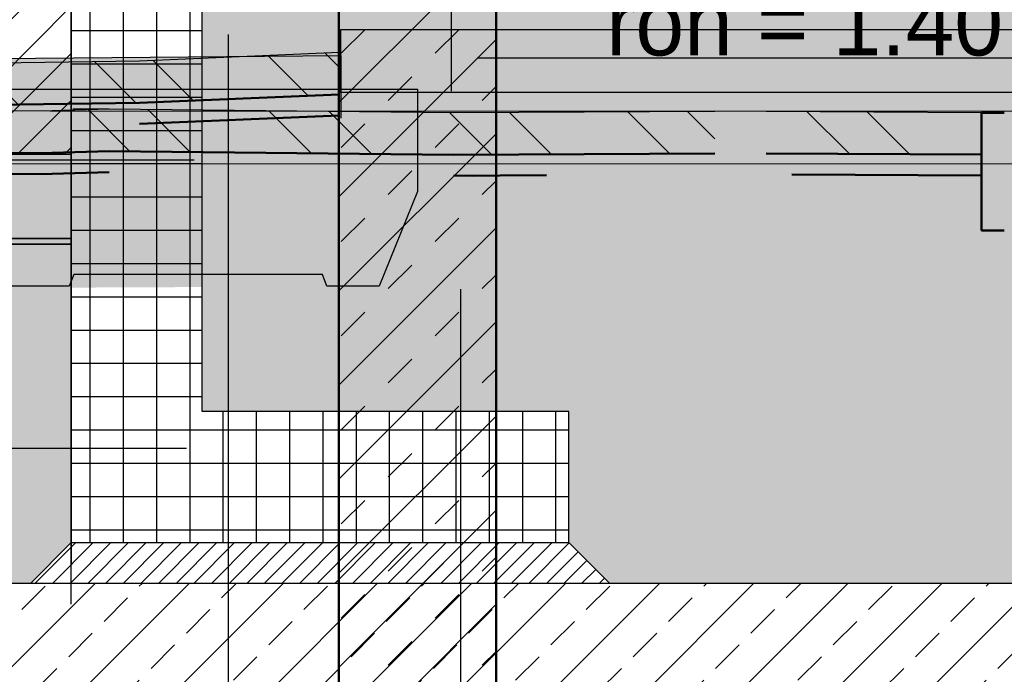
# Model space of a CAD drawing. Extents: x -805 to 3526, y -961 to 1039.
# Tile 54 of 256: x -740.95 to -739.07, y 35.6 to 36.85. Entities that reach past the tile are written whole.
import ezdxf
from ezdxf import colors
from ezdxf.entities.mleader import LeaderData, LeaderLine
from ezdxf.math import Vec2, Vec3

# ---------------------------------------------------------------- set-up
doc = ezdxf.new("R2010")
doc.units = 0
for name, pattern in [('_Ebene_', [4, 2, -1, 0, -1]), ('AUSGEZOGEN', [2, 1, 1]), ('P-HP-Dorsten 2022 - Schnitt - Schnitt 9 rechts der Rampe$0$_Ebene_', [4, 2, -1, 0, -1]), ('P-HP-Dorsten 2022 - Schnitt - Schnitt 9 rechts der Rampe$0$VE22-087 - Bf_Dorsten-Hervest ModellRevit2021_rvt-1-Schnitt 9$0$Verdeckt', [7.143750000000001, 4.7625, -2.38125]), ('VE22-087 - Bf_Dorsten-Hervest ModellRevit2021_rvt-1-Schnitt 7$0$Verdeckt', [7.143750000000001, 4.7625, -2.38125]), ('VERDECKT2', [4.762499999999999, 3.175, -1.5875])]:
    doc.linetypes.add(name, pattern=pattern)
for name, color, linetype in [('361___H__Lichtraumprofil GC Hauptgleise', 8, 'Continuous'), ('Block 1 cm', 251, 'Continuous'), ('Lichtraumprofil', 9, 'Continuous'), ('Schnitt 1', 251, 'Continuous'), ('TTK Text 500', 7, 'Continuous'), ('TTK-P-Abbruch', 40, 'Continuous'), ('TTK-P-Hilfsbrücke', 140, 'Continuous'), ('TTK-P-Planung', 12, 'Continuous'), ('TTK-P-Schraffur', 42, 'Continuous'), ('TTK-P-TEXT', 12, 'AUSGEZOGEN'), ('TTK-QP-links', 250, 'Continuous'), ('TTK-QP-rechts', 251, 'Continuous')]:
    doc.layers.add(name, color=color, linetype=linetype)
for name, color, linetype, lineweight in [('A-FLOR-LEVL', 51, 'Continuous', 5), ('EB-2236S-BSTG-SAUB-SRA', 7, 'Continuous', 25), ('EB-2236S-HINTERFUE-SRA', 7, 'Continuous', 25), ('EB-2236S-Q-BAHNSTEIG-LIN', 162, 'Continuous', 25), ('P-HP-Dorsten 2022 - Schnitt - Schnitt 9 rechts der Rampe$0$A-FLOR-LEVL', 51, 'Continuous', 5), ('P-HP-Dorsten 2022 - Schnitt - Schnitt 9 rechts der Rampe$0$VE22-087 - Bf_Dorsten-Hervest ModellRevit2021_rvt-1-Schnitt 9$0$A-FLOR-FNSH', 192, 'Continuous', 35), ('P-HP-Dorsten 2022 - Schnitt - Schnitt 9 rechts der Rampe$0$VE22-087 - Bf_Dorsten-Hervest ModellRevit2021_rvt-1-Schnitt 9$0$A-FLOR-LEVL', 51, 'Continuous', 5), ('P-HP-Dorsten 2022 - Schnitt - Schnitt 9 rechts der Rampe$0$VE22-087 - Bf_Dorsten-Hervest ModellRevit2021_rvt-1-Schnitt 9$0$A-FLOR-PATT', 8, 'Continuous', 35), ('P-HP-Dorsten 2022 - Schnitt - Schnitt 9 rechts der Rampe$0$VE22-087 - Bf_Dorsten-Hervest ModellRevit2021_rvt-1-Schnitt 9$0$A-WALL', 113, 'Continuous', 9), ('P-HP-Dorsten 2022 - Schnitt - Schnitt 9 rechts der Rampe$0$VE22-087 - Bf_Dorsten-Hervest ModellRevit2021_rvt-1-Schnitt 9$0$A-WALL-PATT', 111, 'Continuous', 35), ('TTK-B-Bestand', 252, 'Continuous', 35), ('TTK-P-Aufzug vorne', 251, 'Continuous', 25), ('TTK-P-Treppe unten', 12, 'Continuous', 25), ('VE22-087 - Bf_Dorsten-Hervest ModellRevit2021_rvt-1-Schnitt 7$0$A-FLOR', 192, 'Continuous', 9), ('VE22-087 - Bf_Dorsten-Hervest ModellRevit2021_rvt-1-Schnitt 7$0$A-FLOR-FNSH', 192, 'Continuous', 35), ('VE22-087 - Bf_Dorsten-Hervest ModellRevit2021_rvt-1-Schnitt 7$0$A-FLOR-LEVL', 51, 'Continuous', 5), ('VE22-087 - Bf_Dorsten-Hervest ModellRevit2021_rvt-1-Schnitt 7$0$A-FLOR-PATT', 8, 'Continuous', 35)]:
    doc.layers.add(name, color=color, linetype=linetype, lineweight=lineweight)
doc.styles.add('AKG DIN 6776', font='AKG_DIN67.TTF')
doc.styles.add('AKGDIN6776', font='AKG_DIN67.TTF', dxfattribs={"height": 2.5})

# ---------------------------------------------------------------- blocks, each defined once
blk = doc.blocks.new('Aufzug vorne')
at = {"layer": 'TTK-P-Aufzug vorne', "linetype": 'VERDECKT2', "ltscale": 0.5}
for p, q in [((-0.6346603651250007, -6354.056358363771), (-0.6346603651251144, -6351.741358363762)), ((-0.9346603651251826, -6351.841358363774), (-0.9346603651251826, -6359.515358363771))]:
    blk.add_line(p, q, dxfattribs=at)
at = {"layer": 'TTK-P-Aufzug vorne'}
for p, q in [((-0.2096603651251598, -6351.907358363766), (-0.2096603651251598, -6352.57704722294)), ((-0.1596603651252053, -6352.513547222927), (1.090339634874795, -6352.513547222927))]:
    blk.add_line(p, q, dxfattribs=at)
blk.add_solid([(-0.1596603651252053, -6352.505213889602), (-0.1596603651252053, -6352.521880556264), (-0.2096603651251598, -6352.513547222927)], dxfattribs=at)
at = {"layer": 'TTK-P-Aufzug vorne', "insert": (0.4653396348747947, -6352.447509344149), "char_height": 0.125, "attachment_point": 5, "style": 'AKGDIN6776'}
blk.add_mtext('\\A1;roh = 1.40', dxfattribs=at)
blk = doc.blocks.new('Schnitt 1 cm')
at = {"layer": 'Schnitt 1', "color": 40}
for p, q in [((2.920026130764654, 3.467895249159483), (0.1228606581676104, 3.467895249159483)), ((2.920026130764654, 3.347895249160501), (2.920026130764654, 3.467895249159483)), ((2.920033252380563, 3.418737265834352), (2.9199664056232, 3.298738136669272)), ((4.070587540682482, 3.407898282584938), (2.920033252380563, 3.418737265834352)), ((0.1228606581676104, 3.347895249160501), (2.920026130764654, 3.347895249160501)), ((4.070498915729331, 3.354126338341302), (2.773794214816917, 3.354126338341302)), ((2.773794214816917, 3.354126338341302), (2.773794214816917, 3.159126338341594)), ((2.773794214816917, 3.159126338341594), (2.846512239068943, 2.978192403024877)), ((2.946512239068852, 2.978192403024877), (2.954637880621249, 3.000517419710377)), ((2.954637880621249, 3.000517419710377), (3.429637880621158, 3.000517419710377)), ((3.429637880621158, 3.000517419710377), (3.438610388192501, 2.978192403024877)), ((2.846512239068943, 2.978192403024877), (2.946512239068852, 2.978192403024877)), ((3.438610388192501, 2.978192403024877), (3.553610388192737, 2.978192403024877))]:
    blk.add_line(p, q, dxfattribs=at)
blk = doc.blocks.new('_None')
blk = doc.blocks.new('A$C59C97115')
at = {"layer": 'Lichtraumprofil', "transparency": 33554559}
h = blk.add_hatch(dxfattribs=at)
h.set_pattern_fill('ANSI31', color=42, scale=0.02)
h.set_pattern_definition([(45, (-142.0505128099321, 87.4323611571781), (-0.04490128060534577, 0.04490128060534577), [])])
h.paths.add_polyline_path([(1.600000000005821, 0.3799999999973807), (1.69999999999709, 0.3799999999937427), (1.700000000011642, 0.7599999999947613), (2.19999999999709, 0.7599999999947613), (2.5, 0.7599999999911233), (2.5, -3.637978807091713e-12), (1.274999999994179, -3.637978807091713e-12)])
at = {"layer": 'Lichtraumprofil', "color": 42, "flags": 128}
blk.add_lwpolyline([(2.5, 0.7599999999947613), (2.5, 0), (1.274999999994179, 0), (1.600000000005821, 0.3800000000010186), (1.69999999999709, 0.3799999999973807), (1.700000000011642, 0.7599999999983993), (2.19999999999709, 0.7599999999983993), (2.19999999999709, 0.7599999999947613), (2.5, 0.7599999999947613)], dxfattribs=at)
blk = doc.blocks.new('Schnitt7links neben rampe')
at = {"layer": 'VE22-087 - Bf_Dorsten-Hervest ModellRevit2021_rvt-1-Schnitt 7$0$A-FLOR-PATT', "lineweight": 9}
h = blk.add_hatch(dxfattribs=at)
h.set_pattern_fill('FP_2', color=251, scale=0.001, style=0, pattern_type=2)
h.set_pattern_definition([(135, (1.589992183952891, -18.01392991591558), (-0.1710738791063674, -0.1710738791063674), []), (135, (1.70404218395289, -18.01392991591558), (-0.1710738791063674, -0.1710738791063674), [])])
h.paths.add_polyline_path([(-2.483504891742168, -3.249325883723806), (-1.519689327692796, -3.244036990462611), (-1.410787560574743, -3.240870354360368), (-0.7537100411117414, -3.247761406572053), (-0.2545740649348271, -3.245390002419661), (-0.2545740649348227, -3.165390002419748), (-0.7537100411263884, -3.167761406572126), (-1.410787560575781, -3.160870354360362), (-1.519689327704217, -3.16403699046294), (-2.483504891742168, -3.169325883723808)])
h.paths.add_polyline_path([(0.8547854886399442, -3.247519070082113), (1.245342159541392, -3.2445689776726), (2.243899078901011, -3.231918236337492), (3.264412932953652, -3.211421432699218), (3.264412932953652, -3.13142143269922), (2.243899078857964, -3.151918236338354), (1.245342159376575, -3.164568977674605), (0.8547854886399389, -3.167519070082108)])
h.paths.add_polyline_path([(0.2545900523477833, -3.247519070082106), (0.2545900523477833, -3.167519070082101), (-0.156566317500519, -3.165405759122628), (-0.156566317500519, -3.245405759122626), (-0.03461524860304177, -3.246032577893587)])
at = {"layer": 'A-FLOR-LEVL', "linetype": '_Ebene_'}
blk.add_line((-17.01557708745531, -3.164343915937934), (20.19556212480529, -3.164343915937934), dxfattribs=at)
at = {"layer": 'VE22-087 - Bf_Dorsten-Hervest ModellRevit2021_rvt-1-Schnitt 7$0$A-FLOR', "color": 251, "lineweight": 25}
for p, q in [((-1.41078756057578, -3.160870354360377), (-1.480285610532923, -3.160813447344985)), ((-0.7537100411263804, -3.287761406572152), (-0.7154501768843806, -3.28883460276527))]:
    blk.add_line(p, q, dxfattribs=at)
at = {"layer": 'VE22-087 - Bf_Dorsten-Hervest ModellRevit2021_rvt-1-Schnitt 7$0$A-FLOR-FNSH', "color": 251, "lineweight": 25}
for p, q in [((-1.519689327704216, -3.164036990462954), (-2.483504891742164, -3.169325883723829)), ((-1.410787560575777, -3.160870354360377), (-1.519689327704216, -3.164036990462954)), ((-0.7537100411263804, -3.167761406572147), (-1.410787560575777, -3.160870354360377)), ((-0.2544727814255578, -3.165389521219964), (-0.7537100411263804, -3.167761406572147)), ((0.2545900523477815, -3.167519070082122), (-0.1565663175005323, -3.165405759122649)), ((0.2545900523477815, -3.24751907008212), (0.2545900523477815, -3.167519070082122))]:
    blk.add_line(p, q, dxfattribs=at)
at = {"layer": 'VE22-087 - Bf_Dorsten-Hervest ModellRevit2021_rvt-1-Schnitt 7$0$A-FLOR-FNSH', "color": 251, "lineweight": 50}
for p, q in [((0.2978794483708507, -3.167519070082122), (0.2545900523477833, -3.167519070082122)), ((0.2545900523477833, -3.167519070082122), (0.2545900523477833, -3.392519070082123)), ((-2.483504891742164, -3.249325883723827), (-1.519689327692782, -3.244036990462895)), ((-1.519689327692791, -3.244036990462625), (-1.410787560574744, -3.240870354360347)), ((-1.410787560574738, -3.240870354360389), (-0.7537100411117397, -3.247761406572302)), ((-0.7537100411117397, -3.247761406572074), (-0.2544121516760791, -3.245389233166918)), ((-0.1565663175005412, -3.245405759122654), (0.2545900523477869, -3.24751907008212)), ((0.2545900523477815, -3.287519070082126), (0.2545900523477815, -3.24751907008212)), ((-2.483504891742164, -3.289325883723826), (-1.519689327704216, -3.284036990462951)), ((-1.519689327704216, -3.284036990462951), (-1.410787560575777, -3.280870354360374)), ((-0.7537100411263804, -3.287761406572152), (-0.5760568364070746, -3.286917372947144)), ((-0.1078574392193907, -3.285656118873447), (0.2545900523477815, -3.287519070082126)), ((0.2545900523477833, -3.392519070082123), (0.2978794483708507, -3.392519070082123))]:
    blk.add_line(p, q, dxfattribs=at)
at = {"layer": 'VE22-087 - Bf_Dorsten-Hervest ModellRevit2021_rvt-1-Schnitt 7$0$A-FLOR-LEVL', "linetype": 'VE22-087 - Bf_Dorsten-Hervest ModellRevit2021_rvt-1-Schnitt 7$0$Verdeckt', "lineweight": 9}
blk.add_line((-17.01557708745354, -3.265019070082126), (20.19556212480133, -3.265019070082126), dxfattribs=at)
blk = doc.blocks.new('P-HP-Dorsten 2022 - Schnitt - Schnitt 9 rechts der Rampe')
at = {"layer": 'P-HP-Dorsten 2022 - Schnitt - Schnitt 9 rechts der Rampe$0$VE22-087 - Bf_Dorsten-Hervest ModellRevit2021_rvt-1-Schnitt 9$0$A-FLOR-PATT', "lineweight": 9}
h = blk.add_hatch(dxfattribs=at)
h.set_pattern_fill('FP_1', color=251, scale=0.001, style=0, pattern_type=2)
h.set_pattern_definition([(135, (3162.842069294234, 35234.45093900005), (-0.1710738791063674, -0.1710738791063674), []), (135, (3162.956119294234, 35234.45093900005), (-0.1710738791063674, -0.1710738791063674), [])])
h.paths.add_polyline_path([(3158.543752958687, 35236.45038469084), (3159.062214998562, 35236.45163797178), (3159.406360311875, 35236.45651229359), (3159.787377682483, 35236.47245657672), (3159.787377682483, 35236.55245657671), (3159.406360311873, 35236.53651229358), (3159.062214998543, 35236.53163797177), (3158.543752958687, 35236.53038469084)])
h.paths.add_polyline_path([(3164.176734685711, 35236.4876232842), (3164.176734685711, 35236.5676232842), (3163.224451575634, 35236.59099463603), (3162.657379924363, 35236.60161992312), (3162.657379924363, 35236.52161992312), (3163.311300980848, 35236.50886313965), (3163.908631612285, 35236.49420318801)])
at = {"layer": 'P-HP-Dorsten 2022 - Schnitt - Schnitt 9 rechts der Rampe$0$VE22-087 - Bf_Dorsten-Hervest ModellRevit2021_rvt-1-Schnitt 9$0$A-WALL-PATT', "lineweight": 9}
h = blk.add_hatch(dxfattribs=at)
h.set_pattern_fill('FP_2', color=251, scale=0.001, style=0, pattern_type=2)
h.set_pattern_definition([(45, (3162.842069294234, 35234.45093900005), (-0.08980256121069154, 0.08980256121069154), []), (45, (3162.931871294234, 35234.45093900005), (-0.08980256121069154, 0.08980256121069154), [0.06350000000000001, -0.06350000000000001])])
h.paths.add_polyline_path([(3160.087214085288, 35234.3458228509), (3160.087214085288, 35237.20032484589), (3159.787204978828, 35237.20032484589), (3159.787204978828, 35234.34713513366)])
at = {"layer": 'P-HP-Dorsten 2022 - Schnitt - Schnitt 9 rechts der Rampe$0$A-FLOR-LEVL', "linetype": 'P-HP-Dorsten 2022 - Schnitt - Schnitt 9 rechts der Rampe$0$_Ebene_'}
blk.add_line((3138.736098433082, 35236.44100000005), (3179.524057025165, 35236.44100000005), dxfattribs=at)
at = {"layer": 'P-HP-Dorsten 2022 - Schnitt - Schnitt 9 rechts der Rampe$0$VE22-087 - Bf_Dorsten-Hervest ModellRevit2021_rvt-1-Schnitt 9$0$A-FLOR-FNSH', "color": 251, "lineweight": 25}
for p, q in [((3159.787377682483, 35236.55245657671), (3159.406360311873, 35236.53651229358)), ((3159.406360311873, 35236.53651229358), (3159.062214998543, 35236.53163797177))]:
    blk.add_line(p, q, dxfattribs=at)
at = {"layer": 'P-HP-Dorsten 2022 - Schnitt - Schnitt 9 rechts der Rampe$0$VE22-087 - Bf_Dorsten-Hervest ModellRevit2021_rvt-1-Schnitt 9$0$A-FLOR-FNSH', "color": 251, "lineweight": 50}
for p, q in [((3159.406360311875, 35236.45651229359), (3159.787377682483, 35236.47245657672)), ((3159.062214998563, 35236.45163797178), (3159.406360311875, 35236.45651229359)), ((3159.406360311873, 35236.41651229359), (3159.787377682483, 35236.43245657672))]:
    blk.add_line(p, q, dxfattribs=at)
at = {"layer": 'P-HP-Dorsten 2022 - Schnitt - Schnitt 9 rechts der Rampe$0$VE22-087 - Bf_Dorsten-Hervest ModellRevit2021_rvt-1-Schnitt 9$0$A-FLOR-LEVL', "linetype": 'P-HP-Dorsten 2022 - Schnitt - Schnitt 9 rechts der Rampe$0$VE22-087 - Bf_Dorsten-Hervest ModellRevit2021_rvt-1-Schnitt 9$0$Verdeckt', "lineweight": 9}
blk.add_line((3138.736098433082, 35236.34032484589), (3179.524057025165, 35236.34032484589), dxfattribs=at)
at = {"layer": 'P-HP-Dorsten 2022 - Schnitt - Schnitt 9 rechts der Rampe$0$VE22-087 - Bf_Dorsten-Hervest ModellRevit2021_rvt-1-Schnitt 9$0$A-WALL', "color": 251, "lineweight": 50}
for p, q in [((3159.787204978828, 35237.20032484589), (3159.787204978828, 35234.34713513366)), ((3160.087214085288, 35234.3458228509), (3160.087214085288, 35237.20032484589))]:
    blk.add_line(p, q, dxfattribs=at)

msp = doc.modelspace()

# ---------------------------------------------------------------- block references
at = {"layer": 'TTK Text 500', "color": 251}
msp.add_blockref('Aufzug vorne', (-739.9169946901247, 6389.291187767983), dxfattribs=at)

# ---------------------------------------------------------------- next in the draw order: hatches: boundary and pattern name
at = {"layer": 'EB-2236S-HINTERFUE-SRA'}
h = msp.add_hatch(dxfattribs=at)
h.set_pattern_fill('AR-SAND', color=251, scale=0.002, style=0)
h.set_pattern_definition([(37.50000000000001, (-963.8309780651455, -18.0281074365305), (-0.003200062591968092, 0.0978826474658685), [0, -0.07721600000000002, 0, -0.08636000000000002, 0, -0.08255000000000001]), (7.499999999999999, (-963.8309780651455, -18.0281074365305), (0.08990465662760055, 0.1433650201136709), [0, -0.04165600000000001, 0, -0.06959600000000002, 0, -0.02667000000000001]), (327.5, (-963.8934620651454, -18.0281074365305), (0.1581984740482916, 0.0002874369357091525), [0, -0.02540000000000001, 0, -0.09144000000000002, 0, -0.11938]), (317.5, (-963.8934620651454, -18.0281074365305), (0.1527112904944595, 0.04458586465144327), [0, -0.0127, 0, -0.05994400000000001, 0, -0.06858000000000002])])
h.paths.add_polyline_path([(-740.60165505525, 36.9331058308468), (-740.6016550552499, 36.10253298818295), (-739.9016550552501, 36.10253298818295), (-739.9016550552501, 35.85253298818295), (-739.8239857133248, 35.77485190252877), (-737.8528127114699, 35.77482940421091), (-736.8291767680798, 35.75243075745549), (-736.7291767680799, 35.85243075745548), (-736.6791767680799, 35.85243075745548), (-736.6791767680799, 36.40243075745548), (-736.5041767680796, 36.40243075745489), (-736.5041767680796, 36.48243075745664), (-736.3027645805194, 36.98969108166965), (-739.3669797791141, 36.91308570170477)])
at = {"layer": 'TTK-B-Bestand'}
h = msp.add_hatch(dxfattribs=at)
h.set_pattern_fill('HEX', color=251, scale=0.008000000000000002, style=0)
h.set_pattern_definition([(0, (-963.8309780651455, -18.0281074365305), (0, 0.0439940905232), [0.02540000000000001, -0.05080000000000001]), (120, (-963.8309780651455, -18.0281074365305), (-0.03810000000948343, -0.02199704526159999), [0.02539999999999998, -0.05079999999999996]), (59.99999999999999, (-963.8055780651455, -18.0281074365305), (-0.03810000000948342, 0.02199704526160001), [0.02540000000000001, -0.05080000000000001])])
h.paths.add_polyline_path([(-745.8516550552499, 35.86940408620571), (-745.02265505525, 36.42207075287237), (-740.85165505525, 36.42207075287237), (-740.8516550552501, 35.85253298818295), (-740.9293927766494, 35.7747952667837), (-741.9146764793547, 35.77482940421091), (-745.8516550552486, 35.77482940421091)])
h.paths.add_polyline_path([(-744.6516550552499, 36.21207075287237), (-742.05165505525, 36.21207075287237), (-742.0798321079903, 36.41611147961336), (-744.6226550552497, 36.4328990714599)])
at = {"layer": 'TTK-P-Abbruch', "transparency": 33554483}
h = msp.add_hatch(color=251, dxfattribs=at)
h.dxf.hatch_style = 1
h.paths.add_polyline_path([(-742.1259263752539, 41.16590811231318), (-742.1259117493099, 40.94590847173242), (-740.2783045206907, 40.77602299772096), (-740.2754615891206, 40.7757677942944), (-740.3138223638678, 40.77928882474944), (-742.1642580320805, 40.94943437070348), (-742.1259117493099, 40.94590847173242)])
h.paths.add_polyline_path([(-740.2950815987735, 40.77752903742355), (-740.2754615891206, 40.7757677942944), (-738.8804819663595, 40.65054368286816), (-738.8788449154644, 40.65072118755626), (-738.8984191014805, 40.65215385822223)], flags=17)
h.paths.add_polyline_path([(-735.901109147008, 41.17820507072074), (-735.9011220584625, 40.95820496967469), (-737.6120196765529, 40.78808247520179), (-738.8777555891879, 40.65083930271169), (-738.8788247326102, 40.65039491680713), (-740.2754604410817, 40.77576148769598), (-742.1259117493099, 40.94590847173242), (-742.1259263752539, 41.16590811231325), (-742.077820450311, 41.19562263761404), (-738.8231748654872, 40.89570297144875), (-738.8187293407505, 40.89769845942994), (-737.6005865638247, 41.00918188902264)])
h.paths.add_polyline_path([(-738.8788281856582, 40.87072154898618), (-738.8788282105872, 40.87039372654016), (-738.880482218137, 40.87054220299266), (-737.6087957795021, 41.00843058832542), (-737.6087951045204, 40.78842988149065), (-737.6087956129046, 41.00843060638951)], flags=16)
edge = h.paths.add_edge_path()
edge.add_ellipse((-740.2752718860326, 39.66483100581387), major_axis=(0.01603655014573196, 0.01603655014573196), ratio=1, start_angle=-5.498161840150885, end_angle=95.49816184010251, ccw=False)
edge.add_line((-740.2577727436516, 39.6792573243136), (-740.1470839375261, 39.48753013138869))
edge.add_line((-740.1470839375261, 39.48753013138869), (-740.1470839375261, 39.59039714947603))
edge.add_line((-740.1470839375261, 39.59039714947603), (-740.1333321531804, 39.89539714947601))
edge.add_line((-740.1333321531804, 39.89539714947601), (-740.1303897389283, 39.95339953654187))
edge.add_line((-740.1303897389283, 39.95339953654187), (-740.1164037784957, 40.00976698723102))
edge.add_line((-740.1164037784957, 40.00976698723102), (-740.0918911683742, 40.06241625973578))
edge.add_line((-740.0918911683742, 40.06241625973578), (-740.0577578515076, 40.10940152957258))
edge.add_line((-740.0577578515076, 40.10940152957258), (-740.0152653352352, 40.14898630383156))
edge.add_line((-740.0152653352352, 40.14898630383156), (-739.9659840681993, 40.17970759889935))
edge.add_line((-739.9659840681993, 40.17970759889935), (-739.9117353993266, 40.20043000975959))
edge.add_line((-739.9117353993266, 40.20043000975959), (-739.9117353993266, 40.21043000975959))
edge.add_line((-739.9117353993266, 40.21043000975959), (-739.827811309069, 40.22559260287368))
edge.add_line((-739.827811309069, 40.22559260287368), (-739.2028750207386, 40.22559260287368))
edge.add_line((-739.2028750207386, 40.22559260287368), (-739.1960327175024, 40.22080108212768))
edge.add_line((-739.1960327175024, 40.22080108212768), (-738.498827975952, 40.22080108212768))
edge.add_line((-738.498827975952, 40.22080108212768), (-738.4888289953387, 40.23812159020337))
edge.add_line((-738.4888289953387, 40.23812159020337), (-737.8438947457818, 40.23812159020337))
edge.add_line((-737.8438947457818, 40.23812159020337), (-737.6961001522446, 40.21205875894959))
edge.add_line((-737.6961001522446, 40.21205875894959), (-737.6837491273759, 40.16595940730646))
edge.add_line((-737.6837491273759, 40.16595940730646), (-737.644713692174, 40.13212510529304))
edge.add_line((-737.644713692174, 40.13212510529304), (-737.6120400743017, 40.09211194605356))
edge.add_line((-737.6120400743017, 40.09211194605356), (-737.5866912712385, 40.04709924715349))
edge.add_line((-737.5866912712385, 40.04709924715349), (-737.5694143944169, 39.99841367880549))
edge.add_line((-737.5694143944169, 39.99841367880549), (-737.5607186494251, 39.94749016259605))
edge.add_line((-737.5607186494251, 39.94749016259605), (-737.5536157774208, 39.61354729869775))
edge.add_line((-737.5536157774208, 39.61354729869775), (-737.5439575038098, 39.61095910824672))
edge.add_line((-737.5439575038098, 39.61095910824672), (-737.543236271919, 39.55836518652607))
edge.add_line((-737.543236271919, 39.55836518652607), (-737.4333086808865, 39.74877385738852))
edge.add_ellipse((-737.4158095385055, 39.73434753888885), major_axis=(-0.01603655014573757, 0.01603655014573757), ratio=1, start_angle=264.50183816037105, end_angle=365.4981618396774, ccw=False)
edge.add_line((-737.3983103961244, 39.74877385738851), (-737.3308031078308, 39.63184258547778))
edge.add_line((-737.3308031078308, 39.63184258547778), (-737.3308031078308, 39.98269522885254))
edge.add_line((-737.3308031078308, 39.98269522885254), (-737.3191362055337, 40.066297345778))
edge.add_line((-737.3191362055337, 40.066297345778), (-737.2952222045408, 40.14725080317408))
edge.add_line((-737.2952222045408, 40.14725080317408), (-737.2595881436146, 40.22377147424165))
edge.add_line((-737.2595881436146, 40.22377147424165), (-737.2130193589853, 40.29417292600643))
edge.add_line((-737.2130193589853, 40.29417292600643), (-737.1565421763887, 40.35690358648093))
edge.add_line((-737.1565421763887, 40.35690358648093), (-737.0914012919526, 40.41058093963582))
edge.add_line((-737.0914012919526, 40.41058093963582), (-737.01903234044, 40.45402199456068))
edge.add_line((-737.01903234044, 40.45402199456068), (-736.9410302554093, 40.4862693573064))
edge.add_line((-736.9410302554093, 40.4862693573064), (-736.8591141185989, 40.50661233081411))
edge.add_line((-736.8591141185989, 40.50661233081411), (-736.4126041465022, 40.58285067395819))
edge.add_line((-736.4126041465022, 40.58285067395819), (-736.401998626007, 40.593457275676))
edge.add_line((-736.401998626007, 40.593457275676), (-735.9417225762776, 40.67204607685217))
edge.add_line((-735.9417225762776, 40.67204607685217), (-735.9691925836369, 40.92585182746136))
edge.add_line((-735.9691925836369, 40.92585182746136), (-738.5890090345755, 40.64224496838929))
edge.add_line((-738.5890090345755, 40.64224496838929), (-739.0838831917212, 40.63360602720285))
edge.add_line((-739.0838831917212, 40.63360602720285), (-739.362542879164, 40.66067898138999))
edge.add_line((-739.362542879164, 40.66067898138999), (-741.8345164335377, 40.90084155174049))
edge.add_line((-741.8345164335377, 40.90084155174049), (-741.8345164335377, 40.62928765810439))
edge.add_line((-741.8345164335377, 40.62928765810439), (-741.0920943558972, 40.52038888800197))
edge.add_line((-741.0920943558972, 40.52038888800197), (-741.0920943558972, 40.50538888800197))
edge.add_line((-741.0920943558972, 40.50538888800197), (-740.8550733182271, 40.46784461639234))
edge.add_line((-740.8550733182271, 40.46784461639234), (-740.7781401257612, 40.45409035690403))
edge.add_line((-740.7781401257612, 40.45409035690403), (-740.7039000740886, 40.42966918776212))
edge.add_line((-740.7039000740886, 40.42966918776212), (-740.633824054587, 40.39506495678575))
edge.add_line((-740.633824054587, 40.39506495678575), (-740.569300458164, 40.35096326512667))
edge.add_line((-740.569300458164, 40.35096326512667), (-740.5116076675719, 40.29823788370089))
edge.add_line((-740.5116076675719, 40.29823788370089), (-740.4618887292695, 40.23793344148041))
edge.add_line((-740.4618887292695, 40.23793344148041), (-740.4211287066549, 40.17124472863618))
edge.add_line((-740.4211287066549, 40.17124472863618), (-740.3901351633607, 40.09949302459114))
edge.add_line((-740.3901351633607, 40.09949302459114), (-740.3695221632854, 40.02409991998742))
edge.add_line((-740.3695221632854, 40.02409991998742), (-740.359698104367, 39.94655915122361))
edge.add_line((-740.359698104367, 39.94655915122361), (-740.359698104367, 39.59655915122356))
edge.add_line((-740.359698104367, 39.59655915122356), (-740.3430849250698, 39.59210720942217))
edge.add_line((-740.3430849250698, 39.59210720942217), (-740.2927710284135, 39.67925732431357))
h.paths.add_polyline_path([(-737.3383324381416, 39.38776562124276), (-737.5408968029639, 39.38776562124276), (-737.5198245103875, 37.85112460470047), (-737.5400272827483, 36.83131411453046), (-737.2871638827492, 36.80590865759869), (-737.3206497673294, 38.09830377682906)])
h.paths.add_polyline_path([(-740.1470839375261, 39.31824908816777), (-740.350444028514, 39.31824908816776), (-740.350444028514, 39.17392136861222), (-740.3711136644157, 37.39404140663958), (-740.3828249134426, 36.78172631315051), (-741.8894540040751, 36.7670395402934), (-741.8857440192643, 36.61601888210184), (-741.5895420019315, 36.58801888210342), (-741.5496512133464, 36.33615835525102), (-740.2649544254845, 36.34161126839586), (-740.1909608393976, 36.52254520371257), (-740.1909608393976, 36.3584977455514), (-737.5295145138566, 36.33136547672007), (-736.0046913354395, 36.48443317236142), (-735.9831952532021, 36.63750086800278), (-735.8126671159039, 36.67806852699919), (-735.801147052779, 36.8004242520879), (-737.5400272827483, 36.83131411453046), (-740.1470839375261, 36.83131411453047)])
at = {"layer": 'TTK-P-Schraffur'}
h = msp.add_hatch(dxfattribs=at)
h.set_pattern_fill('ANSI33', color=251, scale=0.02)
h.set_pattern_definition([(45, (-747.0080013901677, 30.65074703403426), (-0.08980256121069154, 0.08980256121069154), []), (45, (-746.9181987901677, 30.65074703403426), (-0.08980256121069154, 0.08980256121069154), [0.0635, -0.03175])])
h.paths.add_polyline_path([(-745.538888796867, 31.25541420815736), (-746.5492400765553, 31.19488834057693), (-747.0766550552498, 31.18434004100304), (-747.0766550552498, 30.68424005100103), (-746.5392575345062, 30.69498800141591), (-746.5268798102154, 30.69523555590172), (-745.4401685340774, 30.76043823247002), (-740.5330717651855, 31.05486403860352), (-737.8505022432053, 31.05486403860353), (-737.8528127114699, 35.77482940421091), (-745.8508553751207, 35.77481341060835), (-747.0766550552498, 35.87482940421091), (-747.0766550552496, 35.57482940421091), (-745.8516550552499, 35.27482940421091), (-738.3525455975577, 35.27582940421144), (-738.3507645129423, 31.55486403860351), (-740.5516550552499, 31.55486403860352)])

# ---------------------------------------------------------------- next in the draw order: linework, layer by layer
at = {"layer": 'TTK-B-Bestand', "color": 251, "flags": 128}
msp.add_lwpolyline([(-746.0460604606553, 35.7398004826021), (-745.02265505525, 36.42207075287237), (-740.85165505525, 36.42207075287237), (-740.85165505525, 36.42207075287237)], dxfattribs=at)
at = {"layer": 'TTK-P-Hilfsbrücke', "color": 251}
for p, q in [((-740.6171087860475, 36.58207129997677), (-745.3159472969, 36.58207129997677)), ((-740.6319822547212, 36.03207129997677), (-745.3196464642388, 36.03207129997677))]:
    msp.add_line(p, q, dxfattribs=at)
at = {"layer": 'TTK-P-Planung', "color": 251}
for p, q in [((-740.1086901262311, 36.33631411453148), (-740.1086901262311, 31.62076385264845)), ((-737.8528127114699, 35.77482940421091), (-745.8516550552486, 35.77482940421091))]:
    msp.add_line(p, q, dxfattribs=at)

# ---------------------------------------------------------------- next in the draw order: block references
at = {"layer": 'Block 1 cm', "color": 251, "xscale": -1}
msp.add_blockref('Schnitt 1 cm', (-737.4171666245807, 33.36341886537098), dxfattribs=at)

# ---------------------------------------------------------------- next in the draw order: leaders
at = {"layer": 'TTK-P-TEXT', "color": 251}
ml = msp.add_multileader_mtext('Standard', dxfattribs=at)
ml.set_content('\\A1;Bodenaustausch\\PFSS-Material nach ZTV SoB-StB20\\Pder Körnung 0/32 bis 0/45', color=256, style='AKG DIN 6776')
ml.set_leader_properties(color=256)
ml.set_arrow_properties(name='NONE')
ml.build(insert=Vec2(0, 0))
ml.multileader.update_dxf_attribs({"dogleg_length": 3, "arrow_head_size": 0.3, "scale": 0.1})
ctx = ml.context
ctx.base_point, ctx.scale, ctx.char_height, ctx.arrow_head_size, ctx.landing_gap_size, ctx.plane_origin = Vec3(-744.5991138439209, 38.16442885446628), 0.1, 0.25, 0.3, 0.1, Vec3(-745.8934673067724, 37.60340609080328)
notes = []
notes.append((ctx, [(0, (1, 1, 0), (-744.8991138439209, 38.20005830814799), (1, 0), 0.3, [(0, [(-745.8934673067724, 37.60340609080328)], 0, [])])]))
ctx.mtext.insert, ctx.mtext.flow_direction = Vec3(-744.4991138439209, 38.32505830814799), 5
ctx.mtext.has_bg_fill, ctx.mtext.bg_color, ctx.mtext.bg_scale_factor, ctx.mtext.bg_transparency, ctx.mtext.use_window_bg_color = 1, -1027028792, 1.5, 0, 1
for ctx, leaders in notes:
    for number, flags, end, landing, length, lines in leaders:
        leader = LeaderData()
        leader.index, (leader.has_last_leader_line, leader.has_dogleg_vector, leader.attachment_direction) = number, flags
        leader.last_leader_point, leader.dogleg_vector, leader.dogleg_length = Vec3(end), Vec3(landing), length
        for number, points, colour, breaks in lines:
            line = LeaderLine()
            line.index, line.vertices, line.color, line.breaks = number, Vec3.list(points), colors.encode_raw_color(colour), breaks
            leader.lines.append(line)
        ctx.leaders.append(leader)

# ---------------------------------------------------------------- next in the draw order: hatches: boundary and pattern name
at = {"layer": 'EB-2236S-BSTG-SAUB-SRA'}
h = msp.add_hatch(dxfattribs=at)
h.set_pattern_fill('ANSI37', color=251, scale=0.02, angle=45, style=0)
h.set_pattern_definition([(90, (-1817.140491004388, -0.0003551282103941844), (-0.0635, 0), []), (180, (-1817.140491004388, -0.0003551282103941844), (0, -0.0635), [])])
h.paths.add_polyline_path([(-739.9016550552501, 35.85253298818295), (-739.9016550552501, 36.10253298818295), (-740.6016550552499, 36.10253298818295), (-740.6016550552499, 37.45253298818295), (-740.8516120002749, 37.45253298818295), (-740.8516550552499, 35.85253298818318)])
h = msp.add_hatch(dxfattribs=at)
h.set_pattern_fill('ANSI31', color=251, scale=0.007500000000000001, style=0)
h.set_pattern_definition([(45, (-2675.311362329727, -40.44348713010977), (-0.01683798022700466, 0.01683798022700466), [])])
h.paths.add_polyline_path([(-739.8239739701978, 35.77485190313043), (-739.9016550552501, 35.85253298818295), (-740.8516550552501, 35.85253298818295), (-740.9293927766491, 35.7747952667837)])

# ---------------------------------------------------------------- next in the draw order: linework, layer by layer
at = {"layer": 'EB-2236S-Q-BAHNSTEIG-LIN', "color": 251, "flags": 128}
msp.add_lwpolyline([(-740.8516550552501, 35.85253298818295), (-739.9016550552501, 35.85253298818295), (-739.8239739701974, 35.77485190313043), (-740.9293927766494, 35.7747952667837), (-740.8516550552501, 35.85253298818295)], dxfattribs=at)
at = {"layer": 'TTK-B-Bestand', "color": 251}
msp.add_line((-742.0806550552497, 36.4328990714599), (-740.85165505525, 36.4328990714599), dxfattribs=at)
at = {"layer": 'TTK-P-Treppe unten', "color": 251}
for p, q in [((-740.8516550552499, 35.73482940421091), (-740.8516550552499, 37.51176120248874)), ((-740.8516550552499, 37.51176120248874), (-740.8516550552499, 35.81176120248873)), ((-739.9016550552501, 35.85253298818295), (-739.9016550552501, 36.10253298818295)), ((-740.8516550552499, 35.85253298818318), (-739.9016550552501, 35.85253298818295))]:
    msp.add_line(p, q, dxfattribs=at)
msp.add_lwpolyline([(-739.9016550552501, 36.10253298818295), (-740.6016550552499, 36.10253298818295), (-740.6016550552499, 37.5367933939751), (-740.6166550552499, 37.5517933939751), (-740.8366550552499, 37.5517933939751), (-740.8516550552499, 37.5367933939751), (-740.8516550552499, 35.85253298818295)], dxfattribs=at)

# ---------------------------------------------------------------- next in the draw order: block references
at = {"layer": '361___H__Lichtraumprofil GC Hauptgleise', "color": 251}
msp.add_blockref('A$C59C97115', (-743.3516120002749, 36.59289384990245), dxfattribs=at)
at = {"layer": 'TTK-QP-links', "color": 251}
msp.add_blockref('Schnitt7links neben rampe', (-739.3684286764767, 39.84033878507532), dxfattribs=at)
at = {"layer": 'TTK-QP-rechts', "color": 251}
msp.add_blockref('P-HP-Dorsten 2022 - Schnitt - Schnitt 9 rechts der Rampe', (-3900.127913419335, -35199.76500513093), dxfattribs=at)

doc.saveas('drawing.dxf')
